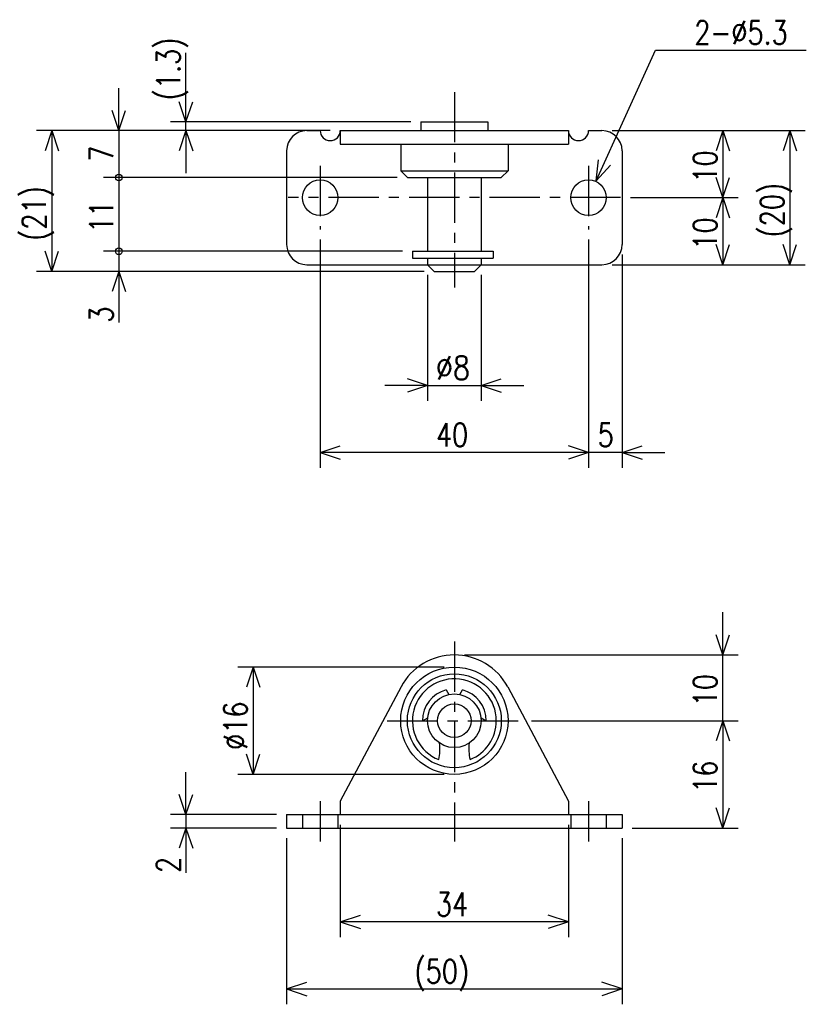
# Model space of a CAD drawing. Extents: x -163 to -46, y 73 to 220.
import ezdxf

# ---------------------------------------------------------------- set-up
doc = ezdxf.new("R2010")
doc.units = 0
doc.linetypes.add('CENTER', pattern=[12, 7.5, -1.5, 1.5, -1.5])
doc.linetypes.add('DASHED', pattern=[4.5, 3, -1.5])
doc.layers.get('0').update_dxf_attribs({"linetype": 'CONTINUOUS'})
doc.styles.get("Standard").update_dxf_attribs({"font": 'txt', "bigfont": 'BIGFONT'})

msp = doc.modelspace()

# ---------------------------------------------------------------- linework, layer by layer
at = {"color": 7, "linetype": 'CONTINUOUS'}
for p, q in [((-138.39752, 204.65126), (-138.39752, 214.94858)), ((-77.25956, 195.85477), (-68.397514, 215.35126)), ((-68.397522, 215.35126), (-45.943272, 215.35126)), ((-138.39752, 204.65126), (-138.39752, 211.00126)), ((-148.39752, 203.35126), (-148.39752, 209.70126)), ((-138.39752, 204.65126), (-139.39752, 207.65126)), ((-138.39752, 204.65126), (-137.39752, 207.65126)), ((-148.39752, 203.35126), (-149.39752, 206.35126)), ((-148.39752, 203.35126), (-147.39752, 206.35126)), ((-104.89752, 204.65126), (-140.68352, 204.65126)), ((-138.39752, 203.35126), (-138.39752, 204.65126)), ((-103.39752, 204.65126), (-93.397522, 204.65126)), ((-103.39752, 204.65126), (-103.39752, 203.35126)), ((-93.397522, 204.65126), (-93.397522, 203.35126)), ((-116.89752, 203.35126), (-160.68352, 203.35126)), ((-158.39752, 203.35126), (-159.39752, 200.35126)), ((-158.39752, 203.35126), (-158.39752, 182.35126)), ((-158.39752, 203.35126), (-157.39752, 200.35126)), ((-148.39752, 203.35126), (-148.39752, 196.35126)), ((-138.39752, 203.35126), (-139.39752, 200.35126)), ((-138.39752, 203.35126), (-137.39752, 200.35126)), ((-138.39752, 203.35126), (-138.39752, 197.00126)), ((-120.39752, 203.35126), (-118.39752, 203.35126)), ((-115.39752, 203.35126), (-115.39752, 201.35126)), ((-115.39752, 203.35126), (-81.397522, 203.35126)), ((-81.397522, 203.35126), (-81.397522, 201.35126)), ((-78.397522, 203.35126), (-76.397522, 203.35126)), ((-74.897522, 203.35126), (-46.111523, 203.35126)), ((-58.397526, 203.35126), (-59.397526, 200.35126)), ((-58.397526, 203.35126), (-58.397526, 193.35126)), ((-58.397526, 203.35126), (-57.397526, 200.35126)), ((-48.397526, 203.35126), (-49.397526, 200.35126)), ((-48.397526, 203.35126), (-48.397526, 183.35126)), ((-48.397526, 203.35126), (-47.397526, 200.35126)), ((-115.39752, 201.35126), (-81.397522, 201.35126)), ((-106.39752, 201.35126), (-106.39752, 197.35126)), ((-90.397522, 201.35126), (-90.397522, 197.35126)), ((-123.39752, 200.35126), (-123.39752, 186.35126)), ((-73.397522, 200.35126), (-73.397522, 186.35126)), ((-77.25956, 195.85477), (-76.928517, 198.99967)), ((-106.39752, 197.35126), (-90.397522, 197.35126)), ((-106.39752, 197.35124), (-105.39752, 196.35124)), ((-91.397514, 196.35126), (-90.397522, 197.35124)), ((-77.25956, 195.85477), (-75.107784, 198.17206)), ((-106.89752, 196.35126), (-150.68352, 196.35126)), ((-148.39752, 196.35126), (-148.39752, 185.35126)), ((-105.39752, 196.35126), (-91.397522, 196.35126)), ((-102.39752, 196.35126), (-102.39752, 185.41377)), ((-94.397522, 196.35126), (-94.397522, 185.41377)), ((-58.397526, 193.35126), (-59.397526, 196.35126)), ((-58.397526, 193.35126), (-57.397526, 196.35126)), ((-72.147522, 193.35126), (-56.111523, 193.35126)), ((-58.397526, 193.35126), (-59.397526, 190.35126)), ((-58.397526, 193.35126), (-58.397526, 183.35126)), ((-58.397526, 193.35126), (-57.397526, 190.35126)), ((-118.39752, 187.10126), (-118.39752, 153.06526)), ((-78.397522, 187.10126), (-78.397522, 153.06526)), ((-158.39752, 182.35126), (-159.39752, 185.35126)), ((-158.39752, 182.35126), (-157.39752, 185.35126)), ((-106.14752, 185.35126), (-150.68352, 185.35126)), ((-148.39752, 185.35126), (-148.39752, 182.35126)), ((-104.64752, 185.35126), (-92.592773, 185.35126)), ((-104.64752, 185.35126), (-104.64752, 184.35126)), ((-92.592773, 185.35126), (-92.592773, 184.35126)), ((-58.397526, 183.35126), (-59.397526, 186.35126)), ((-58.397526, 183.35126), (-57.397526, 186.35126)), ((-48.397526, 183.35126), (-49.397526, 186.35126)), ((-48.397526, 183.35126), (-47.397526, 186.35126)), ((-104.64752, 184.35126), (-92.592773, 184.35126)), ((-102.39752, 184.30211), (-102.39752, 183.35126)), ((-94.397522, 184.30211), (-94.397522, 183.35126)), ((-73.397522, 184.85126), (-73.397522, 153.06526)), ((-102.89752, 182.35126), (-160.68352, 182.35126)), ((-148.39752, 182.35126), (-149.39752, 179.35126)), ((-148.39752, 182.35126), (-148.39752, 174.71417)), ((-148.39752, 182.35126), (-147.39752, 179.35126)), ((-148.39752, 182.35126), (-148.39752, 176.00126)), ((-120.39752, 183.35126), (-102.39752, 183.35126)), ((-102.39752, 183.35126), (-94.397522, 183.35126)), ((-102.39751, 183.35126), (-101.39751, 182.35126)), ((-101.39752, 182.35126), (-95.397522, 182.35126)), ((-94.397514, 183.35126), (-95.397514, 182.35126)), ((-94.397522, 183.35126), (-76.397522, 183.35126)), ((-74.897522, 183.35126), (-46.111523, 183.35126)), ((-102.39752, 181.85126), (-102.39752, 163.06526)), ((-94.397522, 181.85126), (-94.397522, 163.06526)), ((-102.39752, 165.35126), (-105.39752, 166.35126)), ((-94.397522, 165.35126), (-91.397522, 166.35126)), ((-102.39752, 165.35126), (-108.74752, 165.35126)), ((-102.39752, 165.35126), (-105.39752, 164.35126)), ((-102.39752, 165.35126), (-94.397522, 165.35126)), ((-94.397522, 165.35126), (-91.397522, 164.35126)), ((-94.397522, 165.35126), (-88.047522, 165.35126)), ((-118.39752, 155.35126), (-115.39752, 156.35126)), ((-78.397522, 155.35126), (-81.397522, 156.35126)), ((-73.397522, 155.35126), (-70.397522, 156.35126)), ((-78.397522, 155.35126), (-118.39752, 155.35126)), ((-118.39752, 155.35126), (-115.39752, 154.35126)), ((-78.397522, 155.35126), (-81.397522, 154.35126)), ((-73.397522, 155.35126), (-78.397522, 155.35126)), ((-73.397522, 155.35126), (-70.397522, 154.35126)), ((-73.397522, 155.35126), (-67.047522, 155.35126)), ((-58.397526, 125.16785), (-58.397526, 131.51785)), ((-58.397526, 125.16785), (-59.397526, 128.16785)), ((-58.397526, 125.16785), (-57.397526, 128.16785)), ((-96.897522, 125.16785), (-56.111523, 125.16785)), ((-58.397526, 115.35126), (-58.397526, 125.16785)), ((-99.897522, 123.35126), (-130.68352, 123.35126)), ((-128.39752, 123.35126), (-129.39752, 120.35126)), ((-128.39752, 123.35126), (-128.39752, 107.35126)), ((-128.39752, 123.35126), (-127.39752, 120.35126)), ((-106.34556, 120.39024), (-115.39751, 103.35125)), ((-99.606285, 119.94489), (-99.214828, 119.26687)), ((-97.580215, 119.26687), (-97.188759, 119.94489)), ((-90.449486, 120.39025), (-81.397522, 103.35126)), ((-103.14753, 115.35126), (-102.37242, 115.79877)), ((-94.42263, 115.79877), (-93.647522, 115.35126)), ((-86.897522, 115.35126), (-56.111523, 115.35126)), ((-58.397526, 115.35126), (-59.397526, 112.35126)), ((-58.397526, 115.35126), (-59.397526, 112.35126)), ((-58.397526, 115.35126), (-57.397526, 112.35126)), ((-58.397526, 115.35126), (-58.397526, 109.00126)), ((-58.397526, 115.35126), (-58.397526, 99.351257)), ((-58.397526, 115.35126), (-57.397526, 112.35126)), ((-128.39752, 107.35126), (-129.39752, 110.35126)), ((-128.39752, 107.35126), (-127.39752, 110.35126)), ((-138.39752, 101.35126), (-138.39752, 107.70126)), ((-99.897522, 107.35126), (-130.68352, 107.35126)), ((-138.39752, 101.35126), (-139.39752, 104.35126)), ((-138.39752, 101.35126), (-137.39752, 104.35126)), ((-115.39752, 103.35126), (-115.39752, 101.35126)), ((-81.397522, 103.35126), (-81.397522, 101.35126)), ((-124.89752, 101.35126), (-140.68352, 101.35126)), ((-138.39752, 101.35126), (-138.39752, 99.351257)), ((-123.39752, 101.35126), (-73.397522, 101.35126)), ((-123.39752, 101.35126), (-123.39752, 99.351257)), ((-73.397522, 101.35126), (-73.397522, 99.351257)), ((-58.397526, 99.351257), (-59.397526, 102.35126)), ((-58.397526, 99.351257), (-57.397526, 102.35126)), ((-115.39752, 99.851257), (-115.39752, 83.065262)), ((-81.397522, 99.851257), (-81.397522, 83.065262)), ((-124.89752, 99.351257), (-140.68352, 99.351257)), ((-138.39752, 99.351257), (-139.39752, 96.351257)), ((-138.39752, 99.351257), (-138.39752, 92.66066)), ((-138.39752, 99.351257), (-137.39752, 96.351257)), ((-138.39752, 99.351257), (-138.39752, 93.001257)), ((-123.39752, 99.351257), (-73.397522, 99.351257)), ((-71.897522, 99.351257), (-56.111523, 99.351257)), ((-123.39752, 97.851257), (-123.39752, 73.065254)), ((-73.397522, 97.851257), (-73.397522, 73.065254)), ((-115.39752, 85.351257), (-112.39752, 86.351257)), ((-81.397522, 85.351257), (-115.39752, 85.351257)), ((-115.39752, 85.351257), (-112.39752, 84.351257)), ((-81.397522, 85.351257), (-84.397522, 86.351257)), ((-81.397522, 85.351257), (-84.397522, 84.351257)), ((-123.39752, 75.351257), (-120.39752, 76.351257)), ((-73.397522, 75.351257), (-76.397522, 76.351257)), ((-123.39752, 75.351257), (-73.397522, 75.351257)), ((-123.39752, 75.351257), (-120.39752, 74.351257)), ((-73.397522, 75.351257), (-76.397522, 74.351257))]:
    msp.add_line(p, q, dxfattribs=at)
at = {"color": 7, "linetype": 'CENTER'}
for p, q in [((-98.397522, 209.10269), (-98.397522, 179.95853)), ((-118.39752, 198.10126), (-118.39752, 188.60126)), ((-78.397522, 198.10126), (-78.397522, 188.60126)), ((-73.647522, 193.35126), (-123.14752, 193.35126)), ((-98.397522, 127.16785), (-98.397522, 97.351257)), ((-108.39752, 115.35126), (-88.397522, 115.35126)), ((-118.39752, 103.35126), (-118.39752, 97.351257)), ((-78.397522, 103.35126), (-78.397522, 97.351257))]:
    msp.add_line(p, q, dxfattribs=at)
at = {"color": 7, "linetype": 'DASHED'}
for p, q in [((-121.04752, 101.35126), (-121.04752, 99.351257)), ((-115.74752, 101.35126), (-115.74752, 99.351257)), ((-81.047522, 101.35126), (-81.047522, 99.351257)), ((-75.747522, 101.35126), (-75.747522, 99.351257))]:
    msp.add_line(p, q, dxfattribs=at)
at = {"color": 7, "linetype": 'CONTINUOUS'}
for centre, radius in [((-148.39752, 196.35126), 0.5), ((-118.39752, 193.35126), 2.65), ((-78.397522, 193.35126), 2.65), ((-148.39752, 185.35126), 0.5), ((-98.397522, 115.35126), 8), ((-98.397522, 115.35126), 7), ((-98.397522, 115.35126), 4), ((-98.397522, 115.35126), 2.5)]:
    msp.add_circle(centre, radius, dxfattribs=at)
for centre, radius, start, end in [((-120.39752, 200.35126), 3, 90, 180), ((-116.89752, 203.35126), 1.5, 180, 0), ((-79.897522, 203.35126), 1.5, 180, 0), ((-76.397522, 200.35126), 3, 0, 90), ((-120.39752, 186.35126), 3, 180, 270), ((-76.397522, 186.35126), 3, 270, 0), ((-98.397522, 116.16785), 9, 27.979466, 152.02053), ((-98.397522, 115.35126), 6.25, 0, 248.24214), ((-98.397522, 115.35126), 4.75, 104.74247, 180), ((-98.397522, 115.35126), 4.75, 0, 75.257533), ((-98.397522, 115.35126), 6.25, 291.93516, 0), ((-107.54799, 111.06334), 7, 347.48531, 7.866652), ((-89.241608, 111.12582), 7, 172.66671, 192.97863)]:
    msp.add_arc(centre, radius, start, end, dxfattribs=at)

# ---------------------------------------------------------------- texts
for s, width, p in [('2-%%C5.3', 0.8, (-62.629274, 216.22626)), ('%%C8', 0.844216, (-101.14052, 166.22626)), ('40', 0.8, (-101.14052, 156.22626)), ('5', 0.8, (-77.040522, 156.22626)), ('34', 0.8, (-101.14052, 86.226257)), ('(50)', 0.8, (-104.34052, 76.226257))]:
    msp.add_text(s, height=3.5, dxfattribs=dict(at, width=width)).set_placement(p)
at = {"color": 7, "linetype": 'CONTINUOUS', "width": 0.8}
for s, p in [('(1.3)', (-139.27252, 207.86258)), ('7', (-149.27252, 198.70826)), ('10', (-59.272526, 195.60826)), ('(20)', (-49.272526, 187.40826)), ('(21)', (-159.27252, 186.90826)), ('11', (-149.27252, 188.10826)), ('10', (-59.272526, 185.60826)), ('3', (-149.27252, 174.71418)), ('10', (-59.272526, 117.51655)), ('%%C16', (-129.27252, 111.00826)), ('16', (-59.272526, 104.60826)), ('2', (-139.27252, 92.66065))]:
    msp.add_text(s, height=3.5, rotation=90.000003, dxfattribs=at).set_placement(p)

doc.saveas('drawing.dxf')
